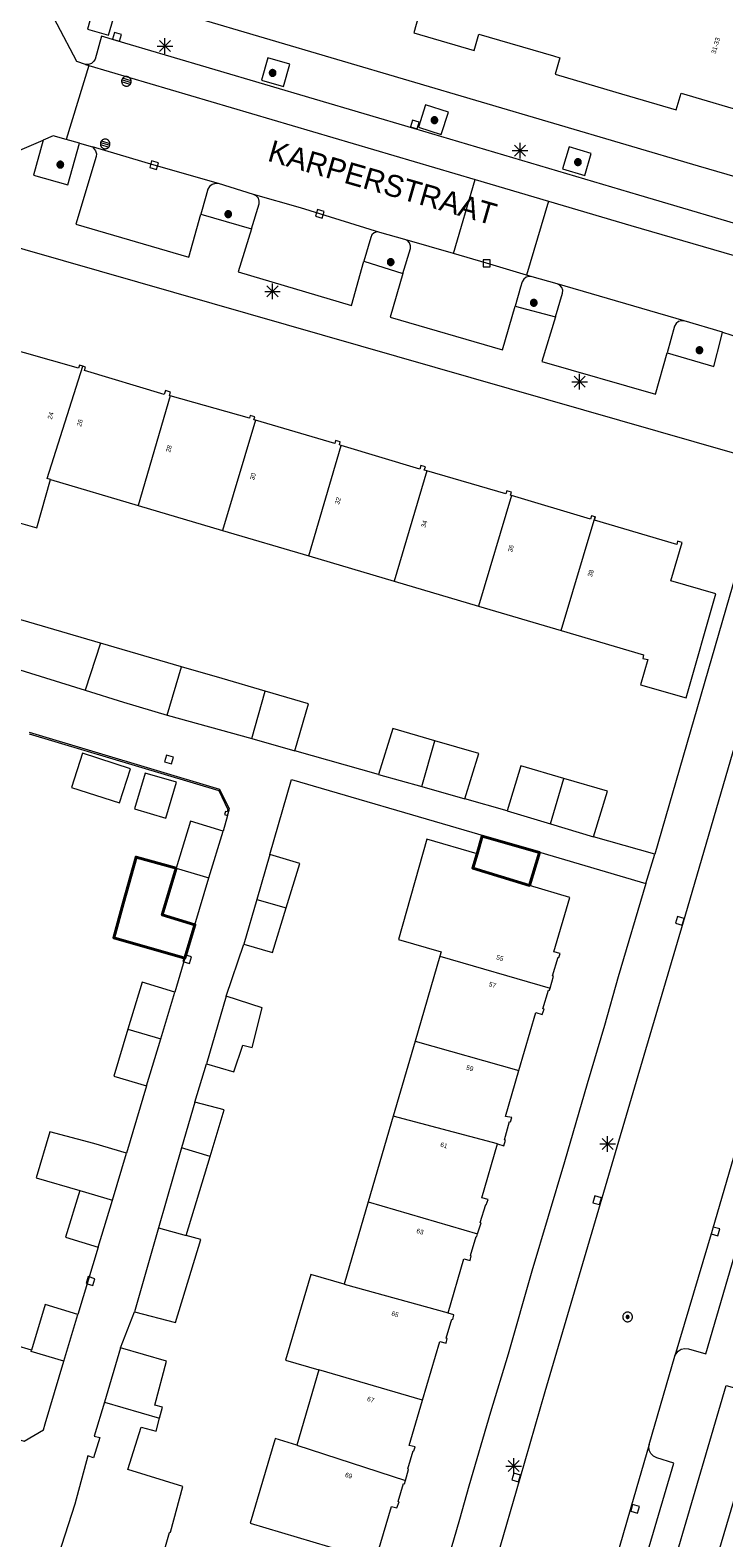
# Model space of a CAD drawing. Header units: metres. Extents: x 135779 to 137489, y 452643 to 455118.
# Tile 42 of 256: x 136567 to 136612, y 452700 to 452797. Entities that reach past the tile are written whole.
import ezdxf
from ezdxf.enums import TextEntityAlignment as Align

# ---------------------------------------------------------------- set-up
doc = ezdxf.new("R2010")
doc.units = ezdxf.units.M
for name, color, linetype, lineweight in [('KTop_GBI_Luifel', 40, 'Continuous', 40), ('KTop_NAR_Huisnummer (t)', 7, 'Continuous', 13), ('KTop_NAR_Huisnummer tijdelijk (t)', 7, 'Continuous', 13), ('KTop_ORL_Weg_Straatnaam (t)', 7, 'Continuous', 13), ('KTop_PAL_Lichtmast', 40, 'Continuous', 13), ('KTop_PND_Grondvlaksituatie van BAG-pand [tachy]', 1, 'Continuous', 13), ('KTop_PND_Pandscheiding', 40, 'Continuous', 13), ('KTop_PUT_Drainageput', 15, 'Continuous', 13), ('KTop_PUT_Inspectie- of rioolput', 15, 'Continuous', 13), ('KTop_PUT_Kolk', 15, 'Continuous', 13), ('KTop_SHD_Muur', 15, 'Continuous', 13), ('KTop_VGO_Boom', 92, 'Continuous', 13), ('KTop_WGD_Parkeervlak', 251, 'Continuous', 13), ('KTop_WGD_Rijbaan_Lokale weg', 251, 'Continuous', 13), ('KTop_WGD_Rijbaan_Lokale weg_verkeersdrempel', 40, 'Continuous', 13), ('KTop_WGD_Voetpad', 251, 'Continuous', 13), ('KTop_WGD_Voetpad_achterpad', 251, 'Continuous', 13)]:
    doc.layers.add(name, color=color, linetype=linetype, lineweight=lineweight)
doc.styles.add('Style-ROVU', font='ROVU.shx')
doc.styles.add('Style-ROVUCURSIEF', font='ROVUCURSIEF.shx')

# ---------------------------------------------------------------- blocks, each defined once
blk = doc.blocks.new('PAL_Lichtmast')
at = {"layer": 'KTop_PAL_Lichtmast'}
for p, q in [((-0.354, -0.354), (0.354, 0.354)), ((0.354, -0.354), (-0.354, 0.354)), ((0, -0.5), (0, 0.5)), ((-0.5, 0), (0.5, 0))]:
    blk.add_line(p, q, dxfattribs=at)
blk = doc.blocks.new('PUT_Drainageput')
at = {"layer": 'KTop_PUT_Drainageput'}
for p, q in [((-0.12, -0.286), (-0.12, 0.286)), ((0, -0.31), (0, 0.31)), ((0.12, -0.286), (0.12, 0.286))]:
    blk.add_line(p, q, dxfattribs=at)
at = {"layer": 'KTop_PUT_Drainageput', "flags": 128}
blk.add_lwpolyline([(0.31, 0), (0.308, 0.032), (0.303, 0.064), (0.295, 0.096), (0.283, 0.126), (0.268, 0.155), (0.251, 0.182), (0.23, 0.207), (0.207, 0.23), (0.182, 0.251), (0.155, 0.268), (0.126, 0.283), (0.096, 0.295), (0.064, 0.303), (0.032, 0.308), (0, 0.31), (-0.032, 0.308), (-0.064, 0.303), (-0.096, 0.295), (-0.126, 0.283), (-0.155, 0.268), (-0.182, 0.251), (-0.207, 0.23), (-0.23, 0.207), (-0.25, 0.182), (-0.268, 0.155), (-0.283, 0.126), (-0.294, 0.096), (-0.303, 0.064), (-0.308, 0.032), (-0.309, 0), (-0.308, -0.032), (-0.303, -0.064), (-0.294, -0.096), (-0.283, -0.126), (-0.268, -0.155), (-0.25, -0.182), (-0.23, -0.207), (-0.207, -0.23), (-0.182, -0.25), (-0.155, -0.268), (-0.126, -0.283), (-0.096, -0.294), (-0.064, -0.303), (-0.032, -0.308), (0, -0.309), (0.032, -0.308), (0.064, -0.303), (0.096, -0.294), (0.126, -0.283), (0.155, -0.268), (0.182, -0.25), (0.207, -0.23), (0.23, -0.207), (0.251, -0.182), (0.268, -0.155), (0.283, -0.126), (0.295, -0.096), (0.303, -0.064), (0.308, -0.032), (0.31, 0)], dxfattribs=at)
blk = doc.blocks.new('PUT_Inspectie-_of_rioolput')
at = {"layer": 'KTop_PUT_Inspectie- of rioolput', "flags": 128}
for points in [[(0.31, 0), (0.308, 0.032), (0.303, 0.064), (0.294, 0.095), (0.283, 0.126), (0.268, 0.155), (0.25, 0.182), (0.23, 0.207), (0.207, 0.23), (0.182, 0.25), (0.154, 0.268), (0.126, 0.283), (0.095, 0.294), (0.064, 0.303), (0.032, 0.308), (0, 0.309), (-0.032, 0.308), (-0.064, 0.303), (-0.096, 0.294), (-0.126, 0.283), (-0.155, 0.268), (-0.182, 0.25), (-0.207, 0.23), (-0.23, 0.207), (-0.25, 0.182), (-0.268, 0.154), (-0.283, 0.126), (-0.294, 0.095), (-0.303, 0.064), (-0.308, 0.032), (-0.309, 0), (-0.308, -0.032), (-0.303, -0.064), (-0.294, -0.096), (-0.283, -0.126), (-0.268, -0.155), (-0.25, -0.182), (-0.23, -0.207), (-0.207, -0.23), (-0.182, -0.25), (-0.155, -0.268), (-0.126, -0.283), (-0.096, -0.294), (-0.064, -0.303), (-0.032, -0.308), (0, -0.309), (0.032, -0.308), (0.064, -0.303), (0.095, -0.294), (0.126, -0.283), (0.155, -0.268), (0.182, -0.25), (0.207, -0.23), (0.23, -0.207), (0.25, -0.182), (0.268, -0.155), (0.283, -0.126), (0.294, -0.096), (0.303, -0.064), (0.308, -0.032), (0.31, 0)], [(0.095, 0), (0.094, 0.009), (0.092, 0.019), (0.09, 0.029), (0.086, 0.038), (0.082, 0.047), (0.076, 0.055), (0.07, 0.063), (0.063, 0.07), (0.055, 0.076), (0.047, 0.082), (0.038, 0.086), (0.029, 0.09), (0.019, 0.092), (0.009, 0.094), (0, 0.094), (-0.01, 0.094), (-0.02, 0.092), (-0.029, 0.09), (-0.039, 0.086), (-0.048, 0.082), (-0.056, 0.076), (-0.064, 0.07), (-0.071, 0.063), (-0.077, 0.055), (-0.082, 0.047), (-0.087, 0.038), (-0.09, 0.029), (-0.093, 0.019), (-0.094, 0.009), (-0.095, 0), (-0.094, -0.01), (-0.093, -0.02), (-0.09, -0.029), (-0.087, -0.039), (-0.082, -0.048), (-0.077, -0.056), (-0.071, -0.064), (-0.064, -0.071), (-0.056, -0.077), (-0.047, -0.082), (-0.039, -0.087), (-0.029, -0.09), (-0.02, -0.093), (-0.01, -0.094), (0, -0.095), (0.009, -0.094), (0.019, -0.093), (0.029, -0.09), (0.038, -0.087), (0.047, -0.082), (0.055, -0.077), (0.063, -0.071), (0.07, -0.064), (0.076, -0.056), (0.082, -0.047), (0.086, -0.039), (0.09, -0.029), (0.092, -0.02), (0.094, -0.01), (0.095, 0)], [(0.035, 0), (0.034, 0.003), (0.034, 0.007), (0.033, 0.01), (0.031, 0.014), (0.03, 0.017), (0.028, 0.02), (0.026, 0.023), (0.023, 0.026), (0.02, 0.028), (0.017, 0.03), (0.014, 0.031), (0.01, 0.033), (0.007, 0.034), (0.003, 0.034), (0, 0.034), (-0.004, 0.034), (-0.007, 0.034), (-0.011, 0.033), (-0.014, 0.031), (-0.018, 0.03), (-0.021, 0.028), (-0.023, 0.026), (-0.026, 0.023), (-0.028, 0.02), (-0.03, 0.017), (-0.032, 0.014), (-0.033, 0.01), (-0.034, 0.007), (-0.035, 0.003), (-0.035, 0), (-0.035, -0.004), (-0.034, -0.007), (-0.033, -0.011), (-0.032, -0.014), (-0.03, -0.018), (-0.028, -0.021), (-0.026, -0.023), (-0.023, -0.026), (-0.021, -0.028), (-0.017, -0.03), (-0.014, -0.032), (-0.011, -0.033), (-0.007, -0.034), (-0.004, -0.035), (0, -0.035), (0.003, -0.035), (0.007, -0.034), (0.01, -0.033), (0.014, -0.032), (0.017, -0.03), (0.02, -0.028), (0.023, -0.026), (0.026, -0.023), (0.028, -0.021), (0.03, -0.017), (0.031, -0.014), (0.033, -0.011), (0.034, -0.007), (0.034, -0.004), (0.035, 0)], [(0.01, 0.02), (0.007, 0.02), (0.005, 0.021), (0.003, 0.022), (0.001, 0.022), (-0.001, 0.022), (-0.004, 0.022), (-0.006, 0.021), (-0.008, 0.02), (-0.01, 0.019), (-0.012, 0.018), (-0.014, 0.017), (-0.016, 0.015), (-0.017, 0.013), (-0.019, 0.012), (-0.02, 0.009), (-0.021, 0.007), (-0.022, 0.005), (-0.022, 0.003), (-0.022, 0.001), (-0.022, -0.001), (-0.022, -0.004), (-0.022, -0.006), (-0.021, -0.008), (-0.02, -0.01), (-0.019, -0.012), (-0.017, -0.014), (-0.016, -0.016), (-0.014, -0.017), (-0.012, -0.019), (-0.01, -0.02), (-0.008, -0.021), (-0.006, -0.022), (-0.003, -0.022), (-0.001, -0.022), (0.001, -0.022), (0.003, -0.022), (0.005, -0.022), (0.008, -0.021), (0.01, -0.02), (0.012, -0.019), (0.014, -0.017), (0.015, -0.016), (0.017, -0.014), (0.018, -0.012), (0.02, -0.01), (0.02, -0.008), (0.021, -0.006), (0.022, -0.003), (0.022, -0.001), (0.022, 0.001), (0.022, 0.003), (0.021, 0.005), (0.02, 0.008), (0.019, 0.01), (0.018, 0.012), (0.017, 0.014), (0.015, 0.015), (0.013, 0.017), (0.012, 0.018), (0.01, 0.02)]]:
    blk.add_lwpolyline(points, dxfattribs=at)
blk = doc.blocks.new('PUT_Kolk')
at = {"layer": 'KTop_PUT_Kolk', "flags": 128}
blk.add_lwpolyline([(0.225, -0.225), (0.225, 0.225), (-0.225, 0.225), (-0.225, -0.225), (0.225, -0.225)], dxfattribs=at)
blk = doc.blocks.new('VGO_Boom')
at = {"layer": 'KTop_VGO_Boom', "flags": 128}
for points in [[(0.215, 0), (0.214, 0.022), (0.21, 0.045), (0.204, 0.066), (0.196, 0.087), (0.186, 0.108), (0.174, 0.126), (0.16, 0.144), (0.144, 0.16), (0.126, 0.174), (0.107, 0.186), (0.087, 0.196), (0.066, 0.204), (0.045, 0.21), (0.022, 0.214), (-0.001, 0.215), (-0.023, 0.214), (-0.045, 0.21), (-0.067, 0.204), (-0.088, 0.196), (-0.108, 0.186), (-0.127, 0.174), (-0.144, 0.16), (-0.16, 0.144), (-0.174, 0.126), (-0.187, 0.107), (-0.197, 0.087), (-0.205, 0.066), (-0.211, 0.045), (-0.214, 0.022), (-0.215, -0.001), (-0.214, -0.023), (-0.211, -0.045), (-0.205, -0.067), (-0.197, -0.088), (-0.187, -0.108), (-0.174, -0.127), (-0.16, -0.144), (-0.144, -0.16), (-0.127, -0.174), (-0.108, -0.187), (-0.088, -0.197), (-0.067, -0.205), (-0.045, -0.211), (-0.023, -0.214), (0, -0.215), (0.022, -0.214), (0.045, -0.211), (0.066, -0.205), (0.087, -0.197), (0.108, -0.187), (0.126, -0.174), (0.144, -0.16), (0.16, -0.144), (0.174, -0.127), (0.186, -0.108), (0.196, -0.088), (0.204, -0.067), (0.21, -0.045), (0.214, -0.023), (0.215, -0.001)], [(0.155, 0), (0.154, 0.016), (0.152, 0.032), (0.147, 0.048), (0.142, 0.063), (0.134, 0.078), (0.125, 0.091), (0.115, 0.104), (0.104, 0.115), (0.091, 0.125), (0.077, 0.134), (0.063, 0.142), (0.048, 0.147), (0.032, 0.152), (0.016, 0.154), (-0.001, 0.155), (-0.017, 0.154), (-0.033, 0.152), (-0.048, 0.147), (-0.064, 0.142), (-0.078, 0.134), (-0.092, 0.125), (-0.104, 0.115), (-0.116, 0.104), (-0.126, 0.091), (-0.135, 0.077), (-0.142, 0.063), (-0.148, 0.048), (-0.152, 0.032), (-0.155, 0.016), (-0.155, -0.001), (-0.155, -0.017), (-0.152, -0.033), (-0.148, -0.048), (-0.142, -0.064), (-0.135, -0.078), (-0.126, -0.092), (-0.116, -0.104), (-0.104, -0.116), (-0.092, -0.126), (-0.078, -0.135), (-0.064, -0.142), (-0.048, -0.148), (-0.033, -0.152), (-0.017, -0.155), (0, -0.155), (0.016, -0.155), (0.032, -0.152), (0.048, -0.148), (0.063, -0.142), (0.078, -0.135), (0.091, -0.126), (0.104, -0.116), (0.115, -0.104), (0.125, -0.092), (0.134, -0.078), (0.142, -0.064), (0.147, -0.048), (0.152, -0.033), (0.154, -0.017), (0.155, -0.001)], [(0.095, 0), (0.094, 0.01), (0.093, 0.02), (0.09, 0.029), (0.087, 0.039), (0.082, 0.048), (0.077, 0.056), (0.071, 0.064), (0.064, 0.071), (0.056, 0.077), (0.047, 0.082), (0.039, 0.087), (0.029, 0.09), (0.02, 0.093), (0.01, 0.094), (-0.001, 0.095), (-0.01, 0.094), (-0.02, 0.093), (-0.03, 0.09), (-0.039, 0.087), (-0.048, 0.082), (-0.056, 0.077), (-0.064, 0.071), (-0.071, 0.064), (-0.077, 0.056), (-0.083, 0.047), (-0.087, 0.039), (-0.091, 0.029), (-0.093, 0.02), (-0.095, 0.01), (-0.095, -0.001), (-0.095, -0.01), (-0.093, -0.02), (-0.091, -0.03), (-0.087, -0.039), (-0.083, -0.048), (-0.077, -0.056), (-0.071, -0.064), (-0.064, -0.071), (-0.056, -0.077), (-0.048, -0.083), (-0.039, -0.087), (-0.03, -0.091), (-0.02, -0.093), (-0.01, -0.095), (0, -0.095), (0.01, -0.095), (0.02, -0.093), (0.029, -0.091), (0.039, -0.087), (0.048, -0.083), (0.056, -0.077), (0.064, -0.071), (0.071, -0.064), (0.077, -0.056), (0.082, -0.048), (0.087, -0.039), (0.09, -0.03), (0.093, -0.02), (0.094, -0.01), (0.095, -0.001)], [(0.035, 0), (0.035, 0.004), (0.034, 0.007), (0.033, 0.011), (0.032, 0.014), (0.03, 0.018), (0.028, 0.021), (0.026, 0.023), (0.023, 0.026), (0.021, 0.028), (0.017, 0.03), (0.014, 0.032), (0.011, 0.033), (0.007, 0.034), (0.004, 0.035), (-0.001, 0.035), (-0.004, 0.035), (-0.008, 0.034), (-0.011, 0.033), (-0.015, 0.032), (-0.018, 0.03), (-0.021, 0.028), (-0.024, 0.026), (-0.027, 0.023), (-0.029, 0.021), (-0.031, 0.017), (-0.032, 0.014), (-0.034, 0.011), (-0.035, 0.007), (-0.035, 0.004), (-0.035, -0.001), (-0.035, -0.004), (-0.035, -0.008), (-0.034, -0.011), (-0.032, -0.015), (-0.031, -0.018), (-0.029, -0.021), (-0.027, -0.024), (-0.024, -0.027), (-0.021, -0.029), (-0.018, -0.031), (-0.015, -0.032), (-0.011, -0.034), (-0.008, -0.035), (-0.004, -0.035), (0, -0.035), (0.004, -0.035), (0.007, -0.035), (0.011, -0.034), (0.014, -0.032), (0.018, -0.031), (0.021, -0.029), (0.023, -0.027), (0.026, -0.024), (0.028, -0.021), (0.03, -0.018), (0.032, -0.015), (0.033, -0.011), (0.034, -0.008), (0.035, -0.004), (0.035, 0)]]:
    blk.add_lwpolyline(points, dxfattribs=at)

msp = doc.modelspace()

# ---------------------------------------------------------------- linework, layer by layer
at = {"layer": 'KTop_GBI_Luifel', "flags": 128}
for points in [[(136595.858, 452743.837), (136595.578, 452742.917), (136599.215, 452741.811), (136599.86, 452743.929), (136596.194, 452744.965), (136595.858, 452743.837)], [(136576.562, 452742.918), (136573.981, 452743.619), (136573.143, 452740.65), (136572.553, 452738.449), (136577.112, 452737.14), (136577.755, 452739.286), (136575.658, 452739.917), (136576.562, 452742.918)]]:
    msp.add_lwpolyline(points, dxfattribs=at)
at = {"layer": 'KTop_PND_Grondvlaksituatie van BAG-pand [tachy]', "flags": 128}
for points in [[(136592.1, 452797.586), (136591.792, 452796.527), (136595.672, 452795.387), (136595.983, 452796.442), (136600.753, 452795.045), (136601.166, 452794.925), (136600.871, 452793.863), (136604.768, 452792.722), (136608.64, 452791.588), (136608.949, 452792.643), (136613.594, 452791.276), (136614.112, 452791.123), (136613.811, 452790.067), (136617.701, 452788.93), (136617.991, 452789.992), (136618.298, 452789.901), (136618.482, 452790.525), (136619.546, 452790.211), (136620.694, 452794.108), (136619.662, 452794.428), (136621.329, 452800.177)], [(136570.564, 452775.124), (136570.348, 452775.187), (136570.294, 452774.993), (136565.07, 452776.484), (136565.142, 452776.717), (136564.884, 452776.793), (136564.62, 452775.872), (136564.084, 452776.026), (136563.822, 452775.11), (136563.531, 452774.104), (136564.069, 452773.95), (136561.9, 452766.391), (136567.617, 452764.751), (136568.493, 452767.851)], [(136576.161, 452773.227), (136576.115, 452773.24), (136576.183, 452773.472), (136575.859, 452773.568), (136575.789, 452773.322), (136570.678, 452774.858), (136570.728, 452775.076), (136570.564, 452775.124)], [(136581.64, 452771.662), (136581.541, 452771.691), (136581.597, 452771.881), (136581.308, 452771.966), (136581.256, 452771.789), (136576.161, 452773.227)], [(136587.143, 452770.039), (136587.023, 452770.075), (136587.078, 452770.27), (136586.783, 452770.357), (136586.727, 452770.163), (136581.64, 452771.662)], [(136592.626, 452768.41), (136592.474, 452768.454), (136592.546, 452768.663), (136592.257, 452768.748), (136592.192, 452768.52), (136587.143, 452770.039)], [(136598.058, 452766.831), (136598.011, 452766.845), (136598.069, 452767.04), (136597.762, 452767.13), (136597.701, 452766.939), (136592.626, 452768.41)], [(136568.493, 452767.851), (136574.118, 452766.188)], [(136603.429, 452765.465), (136603.211, 452765.529), (136603.14, 452765.313), (136598.058, 452766.831)], [(136574.118, 452766.188), (136579.52, 452764.591)], [(136601.254, 452758.167), (136606.546, 452756.602), (136606.494, 452756.377), (136606.81, 452756.298), (136606.339, 452754.677), (136609.278, 452753.837), (136611.188, 452760.521), (136608.289, 452761.349), (136609.016, 452763.823), (136608.723, 452763.909), (136608.667, 452763.694), (136603.4, 452765.252), (136603.464, 452765.455), (136603.429, 452765.465)], [(136579.52, 452764.591), (136585.061, 452762.953)], [(136585.061, 452762.953), (136590.538, 452761.334)], [(136590.538, 452761.334), (136595.953, 452759.733)], [(136595.953, 452759.733), (136601.254, 452758.167)], [(136571.696, 452757.357), (136566.22, 452758.953)], [(136576.897, 452755.841), (136571.696, 452757.357)], [(136565.276, 452756.031), (136570.708, 452754.331)], [(136582.264, 452754.275), (136579.515, 452755.079), (136576.897, 452755.841)], [(136570.708, 452754.331), (136573.176, 452753.559), (136575.982, 452752.733)], [(136584.169, 452750.447), (136585.034, 452753.465), (136582.264, 452754.275)], [(136575.982, 452752.733), (136581.402, 452751.23)], [(136593.141, 452751.093), (136590.458, 452751.878), (136589.539, 452748.928)], [(136581.402, 452751.23), (136584.169, 452750.447)], [(136595.073, 452747.361), (136595.977, 452750.263), (136593.141, 452751.093)], [(136573.624, 452749.297), (136570.554, 452750.286), (136569.848, 452748.095), (136572.918, 452747.105), (136573.624, 452749.297)], [(136576.569, 452748.435), (136574.554, 452749.02), (136573.883, 452746.713), (136575.898, 452746.127), (136576.569, 452748.435)], [(136589.539, 452748.928), (136592.306, 452748.144)], [(136601.434, 452748.664), (136598.664, 452749.472), (136597.79, 452746.592)], [(136592.306, 452748.144), (136595.073, 452747.361)], [(136603.33, 452744.925), (136604.222, 452747.851), (136601.434, 452748.664)], [(136597.79, 452746.592), (136600.56, 452745.758)], [(136579.562, 452745.289), (136577.465, 452745.92), (136576.562, 452742.918)], [(136578.658, 452742.287), (136579.562, 452745.289)], [(136600.56, 452745.758), (136603.33, 452744.925)], [(136600.55, 452735.216), (136600.764, 452735.988), (136600.699, 452735.993), (136601.053, 452737.194), (136601.098, 452737.18), (136601.187, 452737.435), (136600.786, 452737.543), (136601.808, 452741.022), (136599.215, 452741.811), (136597.066, 452742.465), (136595.578, 452742.917), (136595.858, 452743.837), (136592.636, 452744.767), (136590.809, 452738.334), (136593.551, 452737.533), (136593.475, 452737.271)], [(136582.555, 452743.786), (136581.728, 452740.908)], [(136583.618, 452740.364), (136584.491, 452743.221), (136582.555, 452743.786)], [(136576.562, 452742.918), (136575.658, 452739.917), (136577.755, 452739.286)], [(136577.755, 452739.286), (136578.658, 452742.287)], [(136581.728, 452740.908), (136580.9, 452738.029)], [(136580.9, 452738.029), (136582.741, 452737.491), (136583.618, 452740.364)], [(136593.475, 452737.271), (136591.883, 452731.818)], [(136576.46, 452734.965), (136574.362, 452735.593), (136573.461, 452732.58)], [(136575.559, 452731.953), (136576.46, 452734.965)], [(136578.501, 452730.365), (136580.261, 452729.831), (136580.841, 452731.561), (136581.431, 452731.411), (136582.081, 452733.951), (136579.764, 452734.692)], [(136579.764, 452734.692), (136578.501, 452730.365)], [(136598.54, 452729.922), (136599.626, 452733.658), (136600.036, 452733.53), (136600.155, 452733.866), (136600.075, 452733.876), (136600.449, 452735.082), (136600.514, 452735.087), (136600.55, 452735.216)], [(136573.461, 452732.58), (136572.56, 452729.568), (136574.658, 452728.94)], [(136574.658, 452728.94), (136575.559, 452731.953)], [(136591.883, 452731.818), (136590.476, 452726.998)], [(136597.167, 452725.218), (136597.582, 452725.1), (136597.68, 452725.446), (136597.61, 452725.48), (136597.944, 452726.647), (136598.004, 452726.637), (136598.082, 452726.917), (136597.687, 452726.985), (136598.54, 452729.922)], [(136577.746, 452727.901), (136576.904, 452724.969)], [(136578.726, 452724.412), (136579.631, 452727.411), (136577.746, 452727.901)], [(136590.476, 452726.998), (136588.871, 452721.5)], [(136573.363, 452724.617), (136571.266, 452725.247), (136568.439, 452725.991), (136567.574, 452723.035), (136570.362, 452722.235)], [(136576.904, 452724.969), (136575.428, 452719.826)], [(136595.896, 452719.448), (136596.124, 452720.156), (136596.064, 452720.18), (136596.418, 452721.327), (136596.453, 452721.307), (136596.561, 452721.652), (136596.171, 452721.755), (136597.167, 452725.218)], [(136572.459, 452721.605), (136573.363, 452724.617)], [(136577.193, 452719.335), (136578.726, 452724.412)], [(136570.362, 452722.235), (136569.457, 452719.223), (136571.554, 452718.593)], [(136571.554, 452718.593), (136572.459, 452721.605)], [(136588.871, 452721.5), (136587.327, 452716.215)], [(136575.428, 452719.826), (136573.882, 452714.439)], [(136573.882, 452714.439), (136576.521, 452713.753), (136578.133, 452719.091), (136577.193, 452719.335)], [(136594.01, 452714.374), (136595.012, 452717.831), (136595.412, 452717.733), (136595.491, 452718.033), (136595.436, 452718.048), (136595.809, 452719.269), (136595.839, 452719.269), (136595.896, 452719.448)], [(136587.327, 452716.215), (136585.19, 452716.842), (136583.575, 452711.341), (136585.712, 452710.714)], [(136570.255, 452714.272), (136568.157, 452714.9), (136567.28, 452711.968)], [(136569.356, 452711.267), (136570.255, 452714.272)], [(136592.363, 452708.773), (136593.471, 452712.525), (136593.866, 452712.422), (136593.94, 452712.733), (136593.88, 452712.752), (136594.233, 452713.968), (136594.298, 452713.943), (136594.362, 452714.238), (136594.002, 452714.346), (136594.01, 452714.374)], [(136567.28, 452711.968), (136565.261, 452712.573), (136563.656, 452707.19)], [(136572.983, 452712.12), (136571.951, 452708.647)], [(136575.485, 452707.608), (136575.678, 452708.319), (136575.174, 452708.456), (136575.939, 452711.272), (136572.983, 452712.12)], [(136563.627, 452707.094), (136566.804, 452706.136), (136568.038, 452706.862), (136568.156, 452707.257), (136568.456, 452708.261), (136569.356, 452711.267)], [(136585.712, 452710.714), (136584.29, 452705.876)], [(136571.951, 452708.647), (136571.302, 452706.463), (136571.666, 452706.368), (136571.255, 452705.07), (136570.881, 452705.191), (136570.051, 452702.101), (136568.991, 452698.771), (136569.184, 452698.713)], [(136591.27, 452703.614), (136591.467, 452704.329), (136591.407, 452704.363), (136591.75, 452705.52), (136591.81, 452705.52), (136591.879, 452705.775), (136591.504, 452705.863), (136592.363, 452708.773)], [(136569.184, 452698.713), (136575.171, 452696.911), (136576.131, 452700.271), (136576.141, 452700.307), (136576.191, 452700.291), (136576.981, 452703.221), (136573.462, 452704.313), (136574.309, 452707.042), (136575.261, 452706.783), (136575.485, 452707.608)], [(136584.29, 452705.876), (136582.913, 452706.318), (136582.888, 452706.234), (136581.303, 452700.876), (136589.341, 452698.483), (136590.361, 452701.949), (136590.722, 452701.866), (136590.869, 452702.251), (136590.804, 452702.276), (136591.137, 452703.422), (136591.212, 452703.403), (136591.27, 452703.614)]]:
    msp.add_lwpolyline(points, dxfattribs=at)
at = {"layer": 'KTop_PND_Pandscheiding', "flags": 128}
for points in [[(136568.493, 452767.851), (136568.279, 452767.914), (136570.564, 452775.124)], [(136576.161, 452773.227), (136574.118, 452766.188)], [(136581.64, 452771.662), (136579.52, 452764.591)], [(136585.061, 452762.953), (136587.143, 452770.039)], [(136592.626, 452768.41), (136590.538, 452761.334)], [(136598.058, 452766.831), (136595.953, 452759.733)], [(136601.254, 452758.167), (136603.429, 452765.465)], [(136571.696, 452757.357), (136570.708, 452754.331)], [(136575.982, 452752.733), (136576.897, 452755.841)], [(136581.402, 452751.23), (136582.264, 452754.275)], [(136592.306, 452748.144), (136593.141, 452751.093)], [(136600.56, 452745.758), (136601.434, 452748.664)], [(136576.562, 452742.918), (136578.658, 452742.287)], [(136581.728, 452740.908), (136583.618, 452740.364)], [(136593.475, 452737.271), (136600.55, 452735.216)], [(136573.461, 452732.58), (136575.559, 452731.953)], [(136591.883, 452731.818), (136598.54, 452729.922)], [(136597.167, 452725.218), (136590.476, 452726.998)], [(136578.726, 452724.412), (136576.904, 452724.969)], [(136570.362, 452722.235), (136572.459, 452721.605)], [(136588.871, 452721.5), (136595.896, 452719.448)], [(136575.428, 452719.826), (136577.193, 452719.335)], [(136587.327, 452716.215), (136594.01, 452714.374)], [(136569.356, 452711.267), (136567.258, 452711.894), (136567.28, 452711.968)], [(136592.363, 452708.773), (136585.712, 452710.714)], [(136571.951, 452708.647), (136575.485, 452707.608)], [(136584.29, 452705.876), (136591.27, 452703.614)]]:
    msp.add_lwpolyline(points, dxfattribs=at)
at = {"layer": 'KTop_SHD_Muur', "flags": 128}
for points in [[(136567.12, 452751.526), (136579.284, 452747.887), (136579.877, 452746.683), (136579.825, 452746.518), (136579.72, 452746.552), (136579.656, 452746.352), (136579.856, 452746.288)], [(136579.856, 452746.288), (136579.985, 452746.691), (136579.354, 452747.971), (136567.149, 452751.622)], [(136612.93, 452704.375), (136611.245, 452698.663)]]:
    msp.add_lwpolyline(points, dxfattribs=at)
at = {"layer": 'KTop_WGD_Parkeervlak', "flags": 128}
for points in [[(136579.26, 452786.846), (136579.08, 452786.857), (136578.872, 452786.798), (136578.699, 452786.668), (136578.585, 452786.485), (136578.455, 452786.023), (136578.136, 452784.893)], [(136581.385, 452783.954), (136581.871, 452785.546), (136581.886, 452785.731), (136581.826, 452785.915), (136581.696, 452786.059), (136581.52, 452786.14)], [(136589.619, 452783.72), (136589.436, 452783.743), (136589.255, 452783.688), (136589.113, 452783.564), (136589.036, 452783.398), (136588.604, 452781.878)], [(136591.104, 452781.075), (136591.578, 452782.673), (136591.593, 452782.857), (136591.532, 452783.041), (136591.403, 452783.186), (136591.221, 452783.269)], [(136599.392, 452780.87), (136599.201, 452780.896), (136599.009, 452780.845), (136598.852, 452780.724), (136598.756, 452780.55), (136598.653, 452780.195), (136598.301, 452778.976)], [(136600.881, 452778.291), (136601.341, 452779.814), (136601.356, 452779.999), (136601.296, 452780.183), (136601.166, 452780.327), (136600.99, 452780.408)], [(136609.152, 452778.031), (136608.966, 452778.05), (136608.776, 452777.993), (136608.624, 452777.866), (136608.534, 452777.69), (136608.061, 452775.997)]]:
    msp.add_lwpolyline(points, dxfattribs=at)
at = {"layer": 'KTop_WGD_Rijbaan_Lokale weg', "flags": 128}
for points in [[(136570.948, 452794.436), (136569.502, 452789.681)], [(136570.948, 452794.436), (136595.746, 452787.103)], [(136570.359, 452789.442), (136569.502, 452789.681)], [(136570.359, 452789.442), (136571.189, 452789.21)], [(136579.26, 452786.846), (136575.134, 452788.031), (136571.189, 452789.21)], [(136581.52, 452786.14), (136579.26, 452786.846)], [(136594.352, 452782.353), (136595.746, 452787.103)], [(136589.619, 452783.72), (136584.529, 452785.284), (136581.52, 452786.14)], [(136600.435, 452785.717), (136599.025, 452780.978)], [(136600.435, 452785.717), (136605.725, 452784.153), (136613.016, 452782.046), (136615.101, 452781.443)], [(136591.221, 452783.269), (136589.619, 452783.72)], [(136594.352, 452782.353), (136591.221, 452783.269)], [(136599.392, 452780.87), (136599.025, 452780.978)], [(136600.99, 452780.408), (136599.392, 452780.87)], [(136609.152, 452778.031), (136600.99, 452780.408)], [(136611.612, 452777.309), (136609.152, 452778.031)], [(136611.612, 452777.309), (136612.132, 452777.148), (136613.467, 452776.703), (136613.56, 452776.679), (136614.218, 452776.463), (136614.847, 452776.173), (136615.439, 452775.812), (136615.985, 452775.386), (136616.347, 452775.029), (136616.479, 452774.899), (136616.913, 452774.359), (136617.282, 452773.773), (136617.582, 452773.147), (136617.807, 452772.492), (136617.955, 452771.815), (136618.024, 452771.125), (136618.014, 452770.432), (136617.912, 452769.661), (136617.581, 452768.421), (136616.933, 452766.344)], [(136615.521, 452761.575), (136614.311, 452757.335), (136611.674, 452748.328), (136610.391, 452743.924), (136609.093, 452739.446), (136606.068, 452729.231), (136600.208, 452709.294), (136598.605, 452703.732), (136595.644, 452693.551), (136595.364, 452692.617)], [(136617.211, 452741.349), (136616.206, 452737.723), (136610.941, 452719.665), (136608.556, 452711.613)], [(136606.903, 452705.923), (136608.546, 452711.585), (136608.556, 452711.613)], [(136606.903, 452705.923), (136605.735, 452701.891), (136603.283, 452693.458)]]:
    msp.add_lwpolyline(points, dxfattribs=at)
at = {"layer": 'KTop_WGD_Rijbaan_Lokale weg_verkeersdrempel', "flags": 128}
for points in [[(136570.73, 452794.501), (136570.184, 452794.695), (136568.928, 452797.086), (136566.748, 452801.238), (136566.009, 452801.459)], [(136570.73, 452794.501), (136570.948, 452794.436)], [(136561.824, 452787.502), (136562.597, 452787.304), (136566.378, 452788.928), (136568.018, 452789.633)], [(136569.502, 452789.681), (136568.671, 452789.913), (136568.018, 452789.633)], [(136595.746, 452787.103), (136600.435, 452785.717)], [(136599.025, 452780.978), (136596.47, 452781.733), (136594.352, 452782.353)]]:
    msp.add_lwpolyline(points, dxfattribs=at)
at = {"layer": 'KTop_WGD_Voetpad', "flags": 128}
for points in [[(136623.492, 452799.484), (136619.896, 452786.942), (136618.079, 452785.639), (136610.068, 452787.965), (136572.931, 452798.932), (136570.658, 452802.828), (136579.686, 452832.795), (136580.796, 452836.571), (136589.746, 452866.965), (136591.633, 452873.372), (136606.199, 452923.05)], [(136570.855, 452796.765), (136572.213, 452796.375), (136572.633, 452797.835), (136571.274, 452798.225), (136570.855, 452796.765)], [(136615.101, 452781.443), (136614.948, 452781.63), (136614.9, 452781.809), (136614.929, 452781.98), (136615.366, 452783.461), (136614.352, 452783.718), (136606.241, 452786.104), (136591.799, 452790.395), (136572.684, 452796.037), (136571.753, 452796.319), (136571.35, 452794.825), (136571.279, 452794.696), (136571.126, 452794.559), (136570.934, 452794.491), (136570.73, 452794.501)], [(136582.032, 452793.482), (136583.435, 452793.079), (136583.847, 452794.515), (136582.444, 452794.918), (136582.032, 452793.482)], [(136593.562, 452790.009), (136594.018, 452791.442), (136592.549, 452791.911), (136592.092, 452790.478), (136593.562, 452790.009)], [(136568.018, 452789.633), (136567.392, 452787.39), (136569.613, 452786.77), (136570.359, 452789.442)], [(136571.189, 452789.21), (136571.376, 452788.96), (136571.433, 452788.754), (136571.422, 452788.586), (136570.116, 452784.252), (136577.356, 452782.132), (136578.136, 452784.893)], [(136601.76, 452789.203), (136601.343, 452787.802), (136602.764, 452787.378), (136603.182, 452788.779), (136601.76, 452789.203)], [(136578.136, 452784.893), (136581.385, 452783.954)], [(136581.385, 452783.954), (136580.539, 452781.178), (136587.793, 452779.021), (136588.604, 452781.878)], [(136557.269, 452758.795), (136564.516, 452783.277), (136614.531, 452768.935), (136607.258, 452743.815)], [(136588.604, 452781.878), (136591.104, 452781.075)], [(136591.104, 452781.075), (136590.275, 452778.275), (136597.494, 452776.188), (136598.301, 452778.976)], [(136598.301, 452778.976), (136600.881, 452778.291)], [(136600.881, 452778.291), (136600.015, 452775.425), (136607.315, 452773.325), (136608.061, 452775.997)], [(136608.061, 452775.997), (136611.051, 452775.107), (136611.497, 452776.858), (136611.612, 452777.309)], [(136606.695, 452741.924), (136607.258, 452743.815)], [(136606.695, 452741.924), (136604.915, 452735.939), (136604.037, 452732.816), (136602.917, 452729.081), (136601.463, 452724.065), (136599.373, 452717.052), (136597.857, 452711.722), (136596.718, 452707.993), (136595.329, 452703.243), (136594.736, 452701.121), (136592.558, 452693.604), (136590.538, 452686.802), (136589.855, 452684.503)], [(136608.556, 452711.613), (136608.606, 452711.723), (136608.757, 452711.908), (136608.96, 452712.034), (136609.193, 452712.087), (136609.431, 452712.06), (136610.544, 452711.742), (136618.865, 452740.247), (136617.757, 452740.567), (136617.543, 452740.665), (136617.368, 452740.833), (136617.256, 452741.047), (136617.211, 452741.349)], [(136686.159, 452728.453), (136676.242, 452694.697), (136684.093, 452692.379), (136676.802, 452667.573), (136641.978, 452677.771), (136607.455, 452687.889), (136606.14, 452690.247), (136611.848, 452709.701), (136614.286, 452709.024)], [(136603.283, 452693.458), (136603.397, 452693.661), (136603.572, 452693.814), (136603.788, 452693.899), (136604.021, 452693.906), (136604.242, 452693.855), (136605.212, 452693.623), (136608.489, 452704.717), (136607.39, 452705.068), (136607.18, 452705.174), (136607.013, 452705.347), (136606.911, 452705.565), (136606.885, 452705.804), (136606.903, 452705.923)]]:
    msp.add_lwpolyline(points, dxfattribs=at)
at = {"layer": 'KTop_WGD_Voetpad_achterpad', "flags": 128}
for points in [[(136589.539, 452748.928), (136584.169, 452750.447)], [(136582.555, 452743.786), (136583.96, 452748.6), (136595.525, 452745.226), (136606.695, 452741.924)], [(136597.79, 452746.592), (136595.073, 452747.361)], [(136579.856, 452746.288), (136579.562, 452745.289)], [(136607.258, 452743.815), (136603.33, 452744.925)], [(136577.755, 452739.286), (136577.112, 452737.14), (136576.46, 452734.965)], [(136579.764, 452734.692), (136580.9, 452738.029)], [(136577.746, 452727.901), (136578.501, 452730.365)], [(136574.658, 452728.94), (136573.363, 452724.617)], [(136571.554, 452718.593), (136570.255, 452714.272)], [(136572.983, 452712.12), (136573.882, 452714.439)]]:
    msp.add_lwpolyline(points, dxfattribs=at)

# ---------------------------------------------------------------- block references
at = {"layer": 'KTop_PAL_Lichtmast'}
for p in [(136575.835, 452795.676), (136598.616, 452788.963), (136582.734, 452779.932), (136602.435, 452774.135), (136604.232, 452725.213), (136598.215, 452704.537)]:
    msp.add_blockref('PAL_Lichtmast', p, dxfattribs=at)
at = {"layer": 'KTop_PUT_Drainageput'}
for p, rotation in [((136573.36, 452793.411), 73.5265599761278), ((136571.998, 452789.394), 253.3607345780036)]:
    msp.add_blockref('PUT_Drainageput', p, dxfattribs=dict(at, rotation=rotation))
at = {"layer": 'KTop_PUT_Inspectie- of rioolput', "rotation": 343.5007265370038}
msp.add_blockref('PUT_Inspectie-_of_rioolput', (136605.518, 452714.111), dxfattribs=at)
at = {"layer": 'KTop_PUT_Kolk'}
for p, rotation in [((136572.757, 452796.276), 253.5554619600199), ((136591.87, 452790.635), 253.5200267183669), ((136575.135, 452788.031), 253.9757719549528), ((136585.767, 452784.904), 252.9194220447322), ((136576.093, 452749.886), 253.3459882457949), ((136608.862, 452739.535), 343.8351587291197), ((136577.26, 452737.066), 163.3128404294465), ((136603.571, 452721.597), 343.6205735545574), ((136611.159, 452719.603), 163.7454000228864), ((136571.06, 452716.416), 163.2679159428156), ((136598.366, 452703.802), 343.9227179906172), ((136605.995, 452701.8), 163.7875513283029)]:
    msp.add_blockref('PUT_Kolk', p, dxfattribs=dict(at, rotation=rotation))
msp.add_blockref('PUT_Kolk', (136596.47, 452781.733), dxfattribs=at)
at = {"layer": 'KTop_VGO_Boom'}
for p in [(136582.742, 452793.95), (136593.123, 452790.92), (136569.121, 452788.065), (136602.332, 452788.227), (136579.896, 452784.888), (136590.317, 452781.813), (136599.498, 452779.2), (136610.129, 452776.157)]:
    msp.add_blockref('VGO_Boom', p, dxfattribs=at)

# ---------------------------------------------------------------- texts
at = {"layer": 'KTop_NAR_Huisnummer (t)', "style": 'Style-ROVU'}
for s, rotation, p in [('24', 73.6, (136568.561, 452772.175)), ('26', 73.6, (136570.438, 452771.716)), ('28', 73.6, (136576.148, 452770.056)), ('30', 73.6, (136581.533, 452768.272)), ('32', 73.6, (136586.989, 452766.713)), ('34', 73.6, (136592.535, 452765.229)), ('36', 73.6, (136598.089, 452763.648)), ('38', 73.6, (136603.211, 452762.06)), ('55', 343.7, (136597.55, 452737.082)), ('57', 343.7, (136597.072, 452735.36)), ('59', 343.7, (136595.619, 452730.009)), ('61', 343.7, (136593.957, 452725.061)), ('63', 343.7, (136592.425, 452719.527)), ('65', 343.7, (136590.822, 452714.219)), ('67', 343.7, (136589.261, 452708.739)), ('69', 343.7, (136587.849, 452703.869))]:
    msp.add_text(s, height=0.3, rotation=rotation, dxfattribs=at).set_placement(p, align=Align.MIDDLE_RIGHT)
at = {"layer": 'KTop_NAR_Huisnummer tijdelijk (t)', "style": 'Style-ROVUCURSIEF'}
msp.add_text('31-33', height=0.3, rotation=73.7, dxfattribs=at).set_placement((136611.017, 452795.196), align=Align.MIDDLE_LEFT)
at = {"layer": 'KTop_ORL_Weg_Straatnaam (t)', "style": 'Style-ROVU'}
msp.add_text('KARPERSTRAAT', height=1.4, rotation=343.97589, dxfattribs=at).set_placement((136582.35, 452788.326))

doc.saveas('drawing.dxf')
